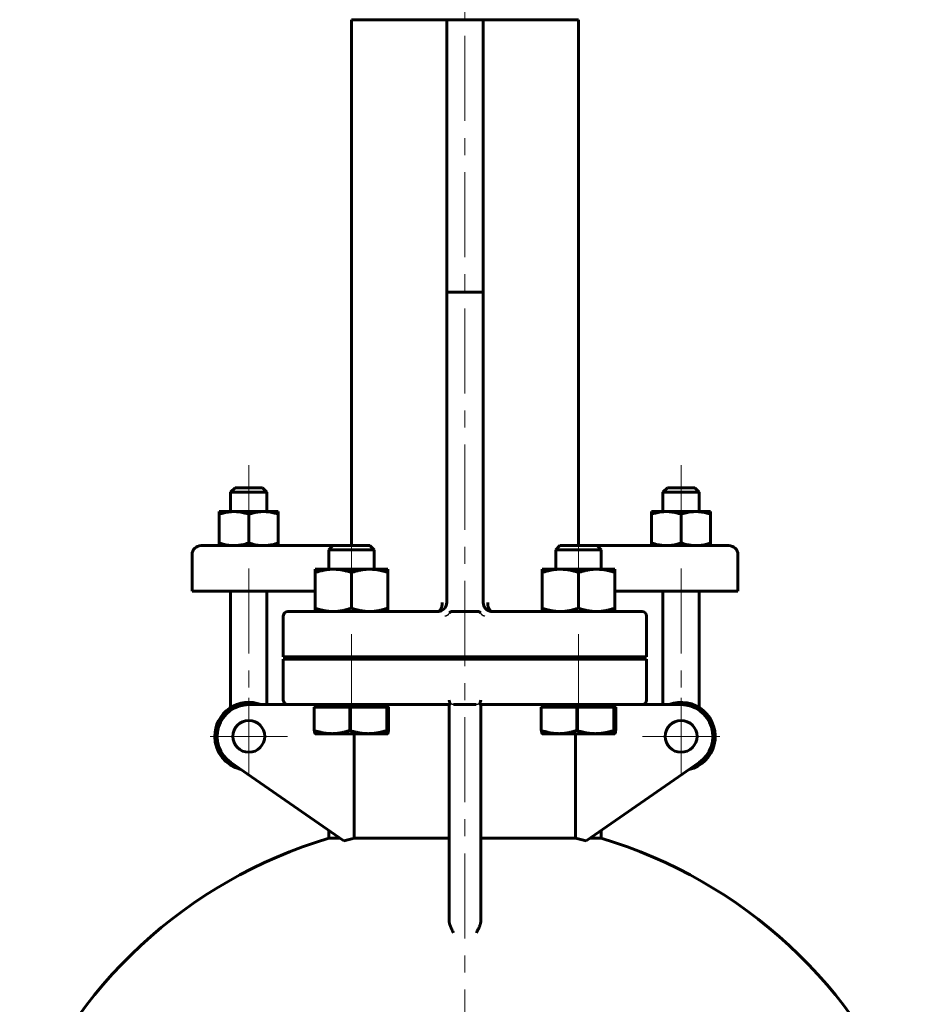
# Model space of a CAD drawing. Header units: millimetres. Extents: x 0 to 595, y 0 to 420.
# Tile 14 of 15: x 393 to 472, y 272 to 359. Entities that reach past the tile are written whole.
import ezdxf

# ---------------------------------------------------------------- set-up
doc = ezdxf.new("R2010")
doc.units = ezdxf.units.MM
for name, pattern in [('K5LT-1', [0]), ('K5LT_AXLED', [12, 7.5, -1.5, 1.5, -1.5]), ('K5LT_BASIC', [0])]:
    doc.linetypes.add(name, pattern=pattern)
doc.layers.add('Системный слой (1)', color=7, linetype='Continuous', true_color=0x6c6c6c)

# ---------------------------------------------------------------- blocks, each defined once
blk = doc.blocks.new('U45')
at = {"layer": 'Системный слой (1)', "color": 143, "linetype": 'K5LT_BASIC', "lineweight": 60, "true_color": 0x33acca}
for p, q in [((434.536, 306.988), (434.601, 306.974)), ((434.601, 306.974), (434.668, 306.965)), ((434.668, 306.965), (434.735, 306.962)), ((434.735, 306.962), (434.735, 306.962)), ((434.735, 306.962), (434.735, 306.962)), ((434.735, 306.962), (434.735, 306.962))]:
    blk.add_line(p, q, dxfattribs=at)
blk = doc.blocks.new('U46')
at = {"layer": 'Системный слой (1)', "color": 143, "linetype": 'K5LT_BASIC', "lineweight": 60, "true_color": 0x33acca}
for p, q in [((430.047, 306.97), (430.156, 306.994)), ((430.156, 306.994), (430.26, 307.033)), ((429.935, 306.962), (429.935, 306.962)), ((429.935, 306.962), (429.936, 306.962)), ((429.936, 306.962), (430.047, 306.97)), ((429.936, 306.962), (429.936, 306.962))]:
    blk.add_line(p, q, dxfattribs=at)
blk = doc.blocks.new('U48')
at = {"layer": 'Системный слой (1)', "color": 143, "linetype": 'K5LT_BASIC', "lineweight": 60, "true_color": 0x33acca}
for start, end in [(180.00006, 236.84858), (236.84858, 270)]:
    blk.add_arc((434.735, 307.762), 0.8, start, end, dxfattribs=at)
blk = doc.blocks.new('U49')
at = {"layer": 'Системный слой (1)', "color": 143, "linetype": 'K5LT_BASIC', "lineweight": 60, "true_color": 0x33acca}
for p, q in [((430.935, 286.992), (422.588, 286.992)), ((442.082, 286.992), (433.735, 286.992))]:
    blk.add_line(p, q, dxfattribs=at)
blk = doc.blocks.new('U50')
at = {"layer": 'Системный слой (1)', "color": 143, "linetype": 'K5LT_BASIC', "lineweight": 60, "true_color": 0x33acca}
for p, q in [((434.332, 307.073), (434.156, 307.211)), ((434.531, 306.989), (434.332, 307.073)), ((434.735, 306.962), (434.531, 306.989))]:
    blk.add_line(p, q, dxfattribs=at)
blk = doc.blocks.new('U51')
at = {"layer": 'Системный слой (1)', "color": 143, "linetype": 'K5LT_BASIC', "lineweight": 60, "true_color": 0x33acca}
for p, q in [((434.735, 306.962), (434.715, 306.962)), ((444.335, 306.962), (434.734, 306.962))]:
    blk.add_line(p, q, dxfattribs=at)
blk = doc.blocks.new('U52')
at = {"layer": 'Системный слой (1)', "color": 143, "linetype": 'K5LT_BASIC', "lineweight": 60, "true_color": 0x33acca}
for p, q in [((420.335, 306.962), (429.936, 306.962)), ((429.935, 306.962), (429.956, 306.962))]:
    blk.add_line(p, q, dxfattribs=at)
blk = doc.blocks.new('U53')
at = {"layer": 'Системный слой (1)', "color": 143, "linetype": 'K5LT_BASIC', "lineweight": 60, "true_color": 0x33acca}
for p, q in [((430.515, 307.211), (430.515, 307.212)), ((429.935, 306.962), (429.935, 306.962)), ((429.935, 306.962), (429.936, 306.962)), ((429.936, 306.962), (429.979, 306.963)), ((429.979, 306.963), (430.023, 306.967)), ((430.023, 306.967), (430.067, 306.973))]:
    blk.add_line(p, q, dxfattribs=at)
blk = doc.blocks.new('U54')
at = {"layer": 'Системный слой (1)', "color": 143, "linetype": 'K5LT_BASIC', "lineweight": 60, "true_color": 0x33acca}
for start, end in [(106.60152, 159.04859), (20.93284, 73.39848)]:
    blk.add_arc((432.335, 246.743), 42, start, end, dxfattribs=at)
blk = doc.blocks.new('U59')
at = {"layer": 'Системный слой (1)', "color": 143, "linetype": 'K5LT_BASIC', "lineweight": 60, "true_color": 0x33acca}
for p, q in [((425.532, 296.202), (425.534, 296.202)), ((425.534, 296.202), (425.536, 296.203)), ((425.536, 296.203), (425.538, 296.204)), ((425.538, 296.204), (425.56, 296.24)), ((425.56, 296.24), (425.584, 296.332)), ((425.584, 296.332), (425.609, 296.48)), ((425.609, 296.48), (425.61, 296.488))]:
    blk.add_line(p, q, dxfattribs=at)
blk = doc.blocks.new('U63')
at = {"layer": 'Системный слой (1)', "color": 143, "linetype": 'K5LT_BASIC', "lineweight": 60, "true_color": 0x33acca}
for p, q in [((442.267, 312.762), (440.703, 312.762)), ((443.967, 312.762), (442.267, 312.762))]:
    blk.add_line(p, q, dxfattribs=at)
blk = doc.blocks.new('U66')
at = {"layer": 'Системный слой (1)', "color": 143, "linetype": 'K5LT_BASIC', "lineweight": 60, "true_color": 0x33acca}
for p, q in [((422.267, 312.762), (420.703, 312.762)), ((423.967, 312.762), (422.267, 312.762))]:
    blk.add_line(p, q, dxfattribs=at)
blk = doc.blocks.new('U70')
at = {"layer": 'Системный слой (1)', "color": 143, "linetype": 'K5LT_BASIC', "lineweight": 60, "true_color": 0x33acca}
for p, q in [((445.532, 296.202), (445.534, 296.202)), ((445.534, 296.202), (445.536, 296.203)), ((445.536, 296.203), (445.538, 296.204)), ((445.538, 296.204), (445.56, 296.24)), ((445.56, 296.24), (445.584, 296.332)), ((445.584, 296.332), (445.609, 296.48)), ((445.609, 296.48), (445.61, 296.488))]:
    blk.add_line(p, q, dxfattribs=at)
blk = doc.blocks.new('U79')
at = {"layer": 'Системный слой (1)', "color": 30, "linetype": 'K5LT_AXLED', "lineweight": 18, "true_color": 0xff8000}
for q in [(413.295, 299.362), (409.895, 295.962), (416.695, 295.962), (413.295, 292.562)]:
    blk.add_line((413.295, 295.962), q, dxfattribs=at)
blk = doc.blocks.new('U80')
at = {"layer": 'Системный слой (1)', "color": 30, "linetype": 'K5LT_AXLED', "lineweight": 18, "true_color": 0xff8000}
blk.add_line((432.335, 170.162), (432.335, 392.162), dxfattribs=at)
blk = doc.blocks.new('U81')
at = {"layer": 'Системный слой (1)', "color": 30, "linetype": 'K5LT_AXLED', "lineweight": 18, "true_color": 0xff8000}
for q in [(451.376, 299.362), (447.976, 295.962), (454.776, 295.962), (451.376, 292.562)]:
    blk.add_line((451.376, 295.962), q, dxfattribs=at)

msp = doc.modelspace()

# ---------------------------------------------------------------- linework, layer by layer
at = {"layer": 'Системный слой (1)', "color": 143, "linetype": 'K5LT_BASIC', "lineweight": 60, "true_color": 0x33acca}
for p, q in [((422.3352, 359.0837), (422.3352, 312.7622)), ((423.1352, 359.0837), (422.3352, 359.0837)), ((430.3352, 359.0837), (423.1352, 359.0837)), ((430.7352, 359.0837), (430.3352, 359.0837)), ((430.7352, 359.0837), (430.7352, 335.0837)), ((431.1352, 359.0837), (430.7352, 359.0837)), ((433.5352, 359.0837), (431.1352, 359.0837)), ((433.9352, 359.0837), (433.5352, 359.0837)), ((433.9352, 359.0837), (433.9352, 335.0837)), ((434.3352, 359.0837), (433.9352, 359.0837)), ((441.5352, 359.0837), (434.3352, 359.0837)), ((442.3352, 359.0837), (441.5352, 359.0837)), ((442.3352, 312.7622), (442.3352, 359.0837)), ((430.7352, 335.0837), (430.7352, 307.7622)), ((430.7352, 335.0837), (431.1352, 335.0837)), ((431.1352, 335.0837), (433.5352, 335.0837)), ((433.9352, 335.0837), (433.5352, 335.0837)), ((433.9352, 307.7622), (433.9352, 335.0837)), ((412.0948, 317.8622), (411.6948, 317.4622)), ((411.6948, 317.4622), (414.8948, 317.4622)), ((411.6948, 315.7622), (411.6948, 317.4622)), ((414.4948, 317.8622), (412.0948, 317.8622)), ((414.4948, 317.8622), (414.8948, 317.4622)), ((414.8948, 315.7622), (414.8948, 317.4622)), ((450.1756, 317.8622), (449.7756, 317.4622)), ((449.7756, 317.4622), (452.9756, 317.4622)), ((449.7756, 315.7622), (449.7756, 317.4622)), ((452.5756, 317.8622), (450.1756, 317.8622)), ((452.5756, 317.8622), (452.9756, 317.4622)), ((452.9756, 315.7622), (452.9756, 317.4622)), ((410.6948, 315.7622), (411.9948, 315.7622)), ((410.6948, 315.5299), (410.6948, 315.7622)), ((411.9948, 315.7622), (414.5948, 315.7622)), ((414.5948, 315.7622), (415.8948, 315.7622)), ((415.8948, 315.7622), (415.8948, 315.5299)), ((450.0756, 315.7622), (448.7756, 315.7622)), ((448.7756, 315.7622), (448.7756, 315.5299)), ((452.6756, 315.7622), (450.0756, 315.7622)), ((453.9756, 315.7622), (452.6756, 315.7622)), ((453.9756, 315.5299), (453.9756, 315.7622)), ((410.6948, 315.5299), (410.6948, 312.9944)), ((413.2948, 315.5299), (413.2948, 312.9944)), ((415.8948, 315.5299), (415.8948, 312.9944)), ((448.7756, 315.5299), (448.7756, 312.9944)), ((451.3756, 315.5299), (451.3756, 312.9944)), ((453.9756, 315.5299), (453.9756, 312.9944)), ((411.9713, 312.7622), (409.0948, 312.7622)), ((410.6948, 312.7622), (410.6948, 312.9944)), ((420.7033, 312.7622), (411.9713, 312.7622)), ((415.8948, 312.9944), (415.8948, 312.7622)), ((420.7033, 312.7622), (420.3352, 312.3941)), ((420.3352, 312.3941), (422.2515, 312.3941)), ((420.3352, 310.6822), (420.3352, 312.3941)), ((422.2515, 312.3941), (424.3352, 312.3941)), ((423.9671, 312.7622), (424.3352, 312.3941)), ((424.3352, 310.6822), (424.3352, 312.3941)), ((440.7033, 312.7622), (440.3352, 312.3941)), ((440.3352, 312.3941), (442.2515, 312.3941)), ((440.3352, 310.6822), (440.3352, 312.3941)), ((442.2515, 312.3941), (444.3352, 312.3941)), ((452.6991, 312.7622), (443.9671, 312.7622)), ((443.9671, 312.7622), (444.3352, 312.3941)), ((444.3352, 310.6822), (444.3352, 312.3941)), ((448.7756, 312.9944), (448.7756, 312.7622)), ((455.5756, 312.7622), (452.6991, 312.7622)), ((453.9756, 312.7622), (453.9756, 312.9944)), ((408.2948, 308.7622), (408.2948, 311.9622)), ((456.3756, 308.7622), (456.3756, 311.9622)), ((419.1352, 310.6822), (420.7352, 310.6822)), ((419.1352, 310.3964), (419.1352, 310.6822)), ((420.7352, 310.6822), (423.9352, 310.6822)), ((423.9352, 310.6822), (425.5352, 310.6822)), ((425.5352, 310.6822), (425.5352, 310.3964)), ((439.1352, 310.3964), (439.1352, 310.6822)), ((439.1352, 310.6822), (440.7352, 310.6822)), ((440.7352, 310.6822), (443.9352, 310.6822)), ((443.9352, 310.6822), (445.5352, 310.6822)), ((445.5352, 310.6822), (445.5352, 310.3964)), ((419.1352, 310.3964), (419.1352, 307.248)), ((422.3352, 310.3964), (422.3352, 307.248)), ((425.5352, 310.3964), (425.5352, 307.248)), ((439.1352, 310.3964), (439.1352, 307.248)), ((442.3352, 310.3964), (442.3352, 307.248)), ((445.5352, 310.3964), (445.5352, 307.248)), ((408.2948, 308.7622), (411.7192, 308.7622)), ((411.6948, 298.4999), (411.6948, 308.7622)), ((411.7192, 308.7622), (419.1352, 308.7622)), ((414.8948, 298.7622), (414.8948, 308.7622)), ((445.5352, 308.7622), (452.9512, 308.7622)), ((449.7756, 298.7622), (449.7756, 308.7622)), ((452.9512, 308.7622), (456.3756, 308.7622)), ((452.9756, 298.4999), (452.9756, 308.7622)), ((419.1352, 306.9622), (419.1352, 307.248)), ((425.5352, 307.248), (425.5352, 306.9622)), ((439.1352, 306.9622), (439.1352, 307.248)), ((445.5352, 307.248), (445.5352, 306.9622)), ((416.3352, 302.9622), (416.3352, 306.5622)), ((420.3352, 306.9622), (416.7352, 306.9622)), ((431.1352, 306.9622), (433.5352, 306.9622)), ((447.9352, 306.9622), (444.3352, 306.9622)), ((448.3352, 302.9622), (448.3352, 306.5622)), ((416.3352, 302.9622), (420.3352, 302.9622)), ((420.3352, 302.7622), (416.3352, 302.7622)), ((416.3352, 302.7622), (416.3352, 299.1622)), ((420.3352, 302.9622), (444.3352, 302.9622)), ((420.3352, 302.7622), (420.3352, 302.9622)), ((444.3352, 302.7622), (420.3352, 302.7622)), ((424.3352, 302.7622), (424.3352, 302.9622)), ((440.3352, 302.7622), (440.3352, 302.9622)), ((444.3352, 302.9622), (448.3352, 302.9622)), ((444.3352, 302.7622), (444.3352, 302.9622)), ((448.3352, 302.7622), (444.3352, 302.7622)), ((448.3352, 299.1622), (448.3352, 302.7622)), ((416.7352, 298.7622), (413.2948, 298.7622)), ((416.7352, 298.7622), (420.3352, 298.7622)), ((419.0607, 298.5221), (419.0607, 296.4879)), ((419.0607, 298.5221), (420.6207, 298.5221)), ((419.1352, 298.5221), (419.1352, 298.7622)), ((420.3352, 298.7622), (430.9635, 298.7622)), ((420.6207, 298.5221), (422.1806, 298.5221)), ((422.1806, 298.5221), (422.1806, 296.4879)), ((422.1806, 298.5221), (423.8179, 298.5221)), ((423.8179, 298.5221), (425.4551, 298.5221)), ((425.4551, 298.5221), (425.5324, 298.5221)), ((425.4551, 298.5221), (425.4551, 296.4879)), ((425.5324, 298.5221), (425.6097, 298.5221)), ((425.5352, 298.5221), (425.5352, 298.7622)), ((425.6097, 298.5221), (425.6097, 296.4879)), ((430.9352, 298.7622), (430.9352, 296.3545)), ((431.3352, 298.7622), (433.3352, 298.7622)), ((433.7069, 298.7622), (444.3352, 298.7622)), ((433.7352, 296.3545), (433.7352, 298.7622)), ((439.0607, 298.5221), (439.0607, 296.4879)), ((439.0607, 298.5221), (440.6207, 298.5221)), ((439.1352, 298.5221), (439.1352, 298.7622)), ((440.6207, 298.5221), (442.1806, 298.5221)), ((442.1806, 298.5221), (443.8179, 298.5221)), ((442.1806, 298.5221), (442.1806, 296.4879)), ((443.8179, 298.5221), (445.4551, 298.5221)), ((444.3352, 298.7622), (447.9352, 298.7622)), ((445.4551, 298.5221), (445.4551, 296.4879)), ((445.4551, 298.5221), (445.5324, 298.5221)), ((445.5324, 298.5221), (445.6097, 298.5221)), ((451.3756, 298.7622), (445.5352, 298.7622)), ((445.5352, 298.5221), (445.5352, 298.7622)), ((445.6097, 298.5221), (445.6097, 296.4879)), ((419.1352, 296.2021), (419.1306, 296.2048)), ((420.6207, 296.2021), (419.1352, 296.2021)), ((423.8179, 296.2021), (420.6207, 296.2021)), ((422.5884, 296.2021), (422.5884, 286.9923)), ((425.5324, 296.2021), (423.8179, 296.2021)), ((425.5352, 296.2021), (425.5324, 296.2021)), ((425.5352, 296.2021), (425.5399, 296.2048)), ((430.9352, 296.3545), (430.9352, 282.502)), ((433.7352, 282.502), (433.7352, 296.3545)), ((439.1352, 296.2021), (439.1306, 296.2048)), ((440.6207, 296.2021), (439.1352, 296.2021)), ((443.8179, 296.2021), (440.6207, 296.2021)), ((442.082, 286.9923), (442.082, 296.2021)), ((445.5324, 296.2021), (443.8179, 296.2021)), ((445.5352, 296.2021), (445.5324, 296.2021)), ((445.5352, 296.2021), (445.5399, 296.2048)), ((411.7005, 293.6604), (421.6658, 286.7577)), ((443.0046, 286.7577), (452.97, 293.6604)), ((420.3352, 286.9923), (420.3352, 287.6793)), ((444.3352, 286.9923), (444.3352, 287.6793)), ((421.327, 286.9923), (420.3352, 286.9923)), ((444.3352, 286.9923), (443.3434, 286.9923)), ((430.9352, 282.502), (430.9352, 279.7542)), ((433.7352, 279.7542), (433.7352, 282.502))]:
    msp.add_line(p, q, dxfattribs=at)
at = {"layer": 'Системный слой (1)', "color": 30, "linetype": 'K5LT_AXLED', "lineweight": 18, "true_color": 0xff8000}
for p, q in [((413.2948, 319.8622), (413.2948, 313.7622)), ((451.3756, 319.8622), (451.3756, 313.7622)), ((422.3352, 314.7622), (422.3352, 308.6822)), ((442.3352, 314.7622), (442.3352, 308.6822)), ((413.2948, 310.7622), (413.2948, 296.4999)), ((451.3756, 310.7622), (451.3756, 296.4999)), ((422.3352, 304.9622), (422.3352, 300.7622)), ((442.3352, 304.9622), (442.3352, 300.7622)), ((422.3352, 300.7622), (422.3352, 296.5221)), ((442.3352, 300.7622), (442.3352, 296.5221))]:
    msp.add_line(p, q, dxfattribs=at)
at = {"layer": 'Системный слой (1)', "color": 143, "linetype": 'K5LT_BASIC', "lineweight": 60, "true_color": 0x33acca}
for centre in [(413.2948, 295.9622), (451.3756, 295.9622)]:
    msp.add_circle(centre, 1.4, dxfattribs=at)
for centre, radius, start, end in [((409.0948, 311.9622), 0.8, 90, 180), ((455.5756, 311.9622), 0.8, 0, 90), ((429.9352, 307.7622), 0.8, 270, 0), ((416.7352, 306.5622), 0.4, 90, 180), ((447.9352, 306.5622), 0.4, 0, 90), ((413.2948, 295.9622), 3, 68.96053, 180), ((413.2948, 295.9622), 2.8, 90, 235.290524), ((416.7352, 299.1622), 0.4, 180, 270), ((447.9352, 299.1622), 0.4, 270, 0), ((451.3756, 295.9622), 3, 283.670006, 111.03947), ((451.3756, 295.9622), 2.8, 304.709476, 90), ((413.2948, 295.9622), 3, 180, 256.329994), ((432.3352, 246.7431), 41.4126, 103.612751, 104.929907), ((432.3352, 246.7431), 41.4126, 75.070093, 76.387249)]:
    msp.add_arc(centre, radius, start, end, dxfattribs=at)
for centre, major_axis, start_param, end_param in [((431.1352, 305.4228), (0, 1.5394), 0, 0.412397), ((433.5352, 305.4228), (0, -1.5394), 2.7291956, 3.1415927)]:
    msp.add_ellipse(centre, major_axis=major_axis, ratio=0.2598436, start_param=start_param, end_param=end_param, dxfattribs=at)
for points, knots in [([(411.9948, 315.7622), (411.9355, 315.7622), (411.8194, 315.7591), (411.6471, 315.7457), (411.4575, 315.7218), (411.2484, 315.6841), (410.9882, 315.6218), (410.8028, 315.5659), (410.6948, 315.5299)], [0, 0, 0, 0, 1.3358254, 2.5816854, 3.7426387, 5.3663643, 6.9201154, 9, 9, 9, 9]), ([(413.2948, 315.5299), (413.1804, 315.5681), (412.9867, 315.6261), (412.7191, 315.6888), (412.5105, 315.7251), (412.3259, 315.7473), (412.1613, 315.7594), (412.051, 315.7622), (411.9948, 315.7622)], [0, 0, 0, 0, 2.2096925, 3.8076872, 5.42312, 6.5508409, 7.7387838, 9, 9, 9, 9]), ([(414.5948, 315.7622), (414.5355, 315.7622), (414.4194, 315.7591), (414.2471, 315.7457), (414.0575, 315.7218), (413.8484, 315.6841), (413.5882, 315.6218), (413.4028, 315.5659), (413.2948, 315.5299)], [0, 0, 0, 0, 1.3358254, 2.5816854, 3.7426387, 5.3663643, 6.9201154, 9, 9, 9, 9]), ([(415.8948, 315.5299), (415.7804, 315.5681), (415.5867, 315.6261), (415.3191, 315.6888), (415.1105, 315.7251), (414.9259, 315.7473), (414.7613, 315.7594), (414.651, 315.7622), (414.5948, 315.7622)], [0, 0, 0, 0, 2.2096925, 3.8076872, 5.42312, 6.5508409, 7.7387838, 9, 9, 9, 9]), ([(448.7756, 315.5299), (448.8901, 315.5681), (449.0838, 315.6261), (449.3514, 315.6888), (449.56, 315.7251), (449.7446, 315.7473), (449.9092, 315.7594), (450.0195, 315.7622), (450.0756, 315.7622)], [0, 0, 0, 0, 2.2096925, 3.8076872, 5.42312, 6.5508409, 7.7387838, 9, 9, 9, 9]), ([(450.0756, 315.7622), (450.1349, 315.7622), (450.251, 315.7591), (450.4233, 315.7457), (450.6129, 315.7218), (450.822, 315.6841), (451.0823, 315.6218), (451.2677, 315.5659), (451.3756, 315.5299)], [0, 0, 0, 0, 1.3358254, 2.5816854, 3.7426387, 5.3663643, 6.9201154, 9, 9, 9, 9]), ([(451.3756, 315.5299), (451.4901, 315.5681), (451.6838, 315.6261), (451.9514, 315.6888), (452.16, 315.7251), (452.3446, 315.7473), (452.5092, 315.7594), (452.6195, 315.7622), (452.6756, 315.7622)], [0, 0, 0, 0, 2.2096925, 3.8076872, 5.42312, 6.5508409, 7.7387838, 9, 9, 9, 9]), ([(452.6756, 315.7622), (452.7349, 315.7622), (452.851, 315.7591), (453.0233, 315.7457), (453.2129, 315.7218), (453.422, 315.6841), (453.6823, 315.6218), (453.8677, 315.5659), (453.9756, 315.5299)], [0, 0, 0, 0, 1.3358254, 2.5816854, 3.7426387, 5.3663643, 6.9201154, 9, 9, 9, 9]), ([(410.6948, 312.9944), (410.8093, 312.9562), (411.003, 312.8982), (411.2706, 312.8356), (411.4792, 312.7993), (411.6638, 312.7771), (411.8284, 312.7649), (411.9387, 312.7622), (411.9948, 312.7622)], [0, 0, 0, 0, 2.2096925, 3.8076872, 5.42312, 6.5508409, 7.7387838, 9, 9, 9, 9]), ([(411.9948, 312.7622), (412.0541, 312.7622), (412.1702, 312.7652), (412.3425, 312.7786), (412.5321, 312.8025), (412.7412, 312.8402), (413.0015, 312.9025), (413.1869, 312.9584), (413.2948, 312.9944)], [0, 0, 0, 0, 1.3358254, 2.5816854, 3.7426387, 5.3663643, 6.9201154, 9, 9, 9, 9]), ([(413.2948, 312.9944), (413.4093, 312.9562), (413.603, 312.8982), (413.8706, 312.8356), (414.0792, 312.7993), (414.2638, 312.7771), (414.4284, 312.7649), (414.5387, 312.7622), (414.5948, 312.7622)], [0, 0, 0, 0, 2.2096925, 3.8076872, 5.42312, 6.5508409, 7.7387838, 9, 9, 9, 9]), ([(414.5948, 312.7622), (414.6541, 312.7622), (414.7702, 312.7652), (414.9425, 312.7786), (415.1321, 312.8025), (415.3412, 312.8402), (415.6015, 312.9025), (415.7869, 312.9584), (415.8948, 312.9944)], [0, 0, 0, 0, 1.3358254, 2.5816854, 3.7426387, 5.3663643, 6.9201154, 9, 9, 9, 9]), ([(450.0756, 312.7622), (450.0163, 312.7622), (449.9002, 312.7652), (449.7279, 312.7786), (449.5383, 312.8025), (449.3292, 312.8402), (449.0689, 312.9025), (448.8836, 312.9584), (448.7756, 312.9944)], [0, 0, 0, 0, 1.3358254, 2.5816854, 3.7426387, 5.3663643, 6.9201154, 9, 9, 9, 9]), ([(451.3756, 312.9944), (451.2612, 312.9562), (451.0674, 312.8982), (450.7999, 312.8356), (450.5912, 312.7993), (450.4066, 312.7771), (450.242, 312.7649), (450.1318, 312.7622), (450.0756, 312.7622)], [0, 0, 0, 0, 2.2096925, 3.8076872, 5.42312, 6.5508409, 7.7387838, 9, 9, 9, 9]), ([(452.6756, 312.7622), (452.6163, 312.7622), (452.5002, 312.7652), (452.3279, 312.7786), (452.1383, 312.8025), (451.9292, 312.8402), (451.6689, 312.9025), (451.4836, 312.9584), (451.3756, 312.9944)], [0, 0, 0, 0, 1.3358254, 2.5816854, 3.7426387, 5.3663643, 6.9201154, 9, 9, 9, 9]), ([(453.9756, 312.9944), (453.8612, 312.9562), (453.6674, 312.8982), (453.3999, 312.8356), (453.1912, 312.7993), (453.0066, 312.7771), (452.842, 312.7649), (452.7318, 312.7622), (452.6756, 312.7622)], [0, 0, 0, 0, 2.2096925, 3.8076872, 5.42312, 6.5508409, 7.7387838, 9, 9, 9, 9]), ([(420.7352, 310.6822), (420.6624, 310.6822), (420.5198, 310.6785), (420.3081, 310.662), (420.1058, 310.6366), (419.88, 310.5982), (419.6255, 310.5422), (419.3669, 310.471), (419.2023, 310.4187), (419.1352, 310.3964)], [0, 0, 0, 0, 1.4810033, 2.8626717, 4.1512844, 5.363168, 7.1127658, 8.8326823, 10, 10, 10, 10]), ([(422.3352, 310.3964), (422.2165, 310.4359), (421.9927, 310.5041), (421.6845, 310.5797), (421.4101, 310.6307), (421.1479, 310.6643), (420.9273, 310.6796), (420.7861, 310.6822), (420.7352, 310.6822)], [0, 0, 0, 0, 1.8056861, 3.5183883, 5.1040191, 6.5175992, 8.1093693, 9, 9, 9, 9]), ([(423.9352, 310.6822), (423.8624, 310.6822), (423.7198, 310.6785), (423.5081, 310.662), (423.3058, 310.6366), (423.08, 310.5982), (422.8255, 310.5422), (422.5669, 310.471), (422.4023, 310.4187), (422.3352, 310.3964)], [0, 0, 0, 0, 1.4810033, 2.8626717, 4.1512844, 5.363168, 7.1127658, 8.8326823, 10, 10, 10, 10]), ([(425.5352, 310.3964), (425.4165, 310.4359), (425.1927, 310.5041), (424.8845, 310.5797), (424.6101, 310.6307), (424.3479, 310.6643), (424.1273, 310.6796), (423.9861, 310.6822), (423.9352, 310.6822)], [0, 0, 0, 0, 1.8056861, 3.5183883, 5.1040191, 6.5175992, 8.1093693, 9, 9, 9, 9]), ([(440.7352, 310.6822), (440.6624, 310.6822), (440.5198, 310.6785), (440.3081, 310.662), (440.1058, 310.6366), (439.88, 310.5982), (439.6255, 310.5422), (439.3669, 310.471), (439.2023, 310.4187), (439.1352, 310.3964)], [0, 0, 0, 0, 1.4810033, 2.8626717, 4.1512844, 5.363168, 7.1127658, 8.8326823, 10, 10, 10, 10]), ([(442.3352, 310.3964), (442.2165, 310.4359), (441.9927, 310.5041), (441.6845, 310.5797), (441.4101, 310.6307), (441.1479, 310.6643), (440.9273, 310.6796), (440.7861, 310.6822), (440.7352, 310.6822)], [0, 0, 0, 0, 1.8056861, 3.5183883, 5.1040191, 6.5175992, 8.1093693, 9, 9, 9, 9]), ([(443.9352, 310.6822), (443.8624, 310.6822), (443.7198, 310.6785), (443.5081, 310.662), (443.3058, 310.6366), (443.08, 310.5982), (442.8255, 310.5422), (442.5669, 310.471), (442.4023, 310.4187), (442.3352, 310.3964)], [0, 0, 0, 0, 1.4810033, 2.8626717, 4.1512844, 5.363168, 7.1127658, 8.8326823, 10, 10, 10, 10]), ([(445.5352, 310.3964), (445.4165, 310.4359), (445.1927, 310.5041), (444.8845, 310.5797), (444.6101, 310.6307), (444.3479, 310.6643), (444.1273, 310.6796), (443.9861, 310.6822), (443.9352, 310.6822)], [0, 0, 0, 0, 1.8056861, 3.5183883, 5.1040191, 6.5175992, 8.1093693, 9, 9, 9, 9]), ([(419.1352, 307.248), (419.2539, 307.2084), (419.4777, 307.1402), (419.7859, 307.0646), (420.0604, 307.0137), (420.3225, 306.98), (420.5431, 306.9648), (420.6844, 306.9622), (420.7352, 306.9622)], [0, 0, 0, 0, 1.8056861, 3.5183883, 5.1040191, 6.5175992, 8.1093693, 9, 9, 9, 9]), ([(420.7352, 306.9622), (420.8081, 306.9622), (420.9506, 306.9659), (421.1624, 306.9823), (421.3646, 307.0078), (421.5905, 307.0461), (421.8449, 307.1021), (422.1036, 307.1734), (422.2681, 307.2256), (422.3352, 307.248)], [0, 0, 0, 0, 1.4810033, 2.8626717, 4.1512844, 5.363168, 7.1127658, 8.8326823, 10, 10, 10, 10]), ([(422.3352, 307.248), (422.4539, 307.2084), (422.6777, 307.1402), (422.9859, 307.0646), (423.2604, 307.0137), (423.5225, 306.98), (423.7431, 306.9648), (423.8844, 306.9622), (423.9352, 306.9622)], [0, 0, 0, 0, 1.8056861, 3.5183883, 5.1040191, 6.5175992, 8.1093693, 9, 9, 9, 9]), ([(423.9352, 306.9622), (424.0081, 306.9622), (424.1506, 306.9659), (424.3624, 306.9823), (424.5646, 307.0078), (424.7905, 307.0461), (425.0449, 307.1021), (425.3036, 307.1734), (425.4681, 307.2256), (425.5352, 307.248)], [0, 0, 0, 0, 1.4810033, 2.8626717, 4.1512844, 5.363168, 7.1127658, 8.8326823, 10, 10, 10, 10]), ([(430.3352, 307.7622), (430.3351, 307.7445), (430.3346, 307.7166), (430.333, 307.6767), (430.3299, 307.6277), (430.3246, 307.5757), (430.3172, 307.5238), (430.3109, 307.4868), (430.3027, 307.4452), (430.2925, 307.4013), (430.2798, 307.3548), (430.2663, 307.3123), (430.2507, 307.2693), (430.234, 307.2296), (430.2164, 307.1926), (430.1986, 307.1598), (430.1795, 307.1284), (430.159, 307.0991), (430.1378, 307.0724), (430.1173, 307.05), (430.0977, 307.0315), (430.0793, 307.0162), (430.0605, 307.0027), (430.0419, 306.9913), (430.0237, 306.9821), (430.0016, 306.973), (429.9722, 306.9646), (429.9485, 306.9622), (429.9352, 306.9622)], [0, 0, 0, 0, 1.2247353, 1.9334486, 2.7710872, 4.639996, 5.6066436, 6.5088898, 7.3466057, 8.6998947, 9.8600751, 11.0200648, 12.1800348, 13.5334069, 14.6073203, 15.7244597, 16.8844261, 18.0444739, 19.2044097, 20.3644609, 21.2773583, 22.201154, 23.1248248, 24.0376793, 24.8969559, 25.7130655, 27.1634072, 29, 29, 29, 29]), ([(430.5734, 307.2796), (430.5766, 307.2838), (430.5797, 307.288), (430.5879, 307.2993), (430.5929, 307.3065), (430.6054, 307.3249), (430.6123, 307.3364), (430.6198, 307.3483), (430.6201, 307.3487), (430.6283, 307.3624), (430.6359, 307.3759), (430.6502, 307.4033), (430.6565, 307.4172), (430.6633, 307.4311), (430.6633, 307.4312), (430.6697, 307.4454), (430.6757, 307.4597), (430.6823, 307.4769), (430.6833, 307.4796), (430.6843, 307.4823)], [0, 0, 0, 0, 0.7313748, 0.7313748, 1.9503328, 1.9503328, 3.8255362, 3.8255362, 3.9006656, 3.9006656, 6.0541988, 6.0541988, 8.1928287, 8.1928287, 8.207732, 8.207732, 10.3612652, 10.3612652, 10.767666, 10.767666, 10.767666, 10.767666]), ([(430.6439, 307.392), (430.6471, 307.398), (430.6501, 307.4041), (430.6583, 307.4209), (430.6633, 307.4317), (430.6729, 307.4536), (430.6774, 307.4647), (430.6831, 307.4795), (430.6845, 307.4831), (430.6869, 307.4896), (430.6879, 307.4925), (430.691, 307.5012), (430.693, 307.507), (430.6956, 307.5149), (430.6962, 307.5169), (430.6968, 307.5189)], [0.6900535, 0.6900535, 0.6900535, 0.6900535, 2.0701604, 2.0701604, 4.4701604, 4.4701604, 6.8701604, 6.8701604, 7.6442852, 7.6442852, 8.258228, 8.258228, 9.4861136, 9.4861136, 9.902897, 9.902897, 9.902897, 9.902897]), ([(434.0374, 307.3741), (434.0405, 307.3685), (434.0437, 307.3629), (434.0517, 307.3491), (434.0567, 307.341), (434.0704, 307.3194), (434.0793, 307.3061), (434.1036, 307.2721), (434.1197, 307.2519), (434.143, 307.2251), (434.1495, 307.2179), (434.1563, 307.2108), (434.1564, 307.2106), (434.1627, 307.2041), (434.1689, 307.1976), (434.1802, 307.1863), (434.1853, 307.1814), (434.2005, 307.1671), (434.2109, 307.1579), (434.2305, 307.1412), (434.2399, 307.1337), (434.2651, 307.1145), (434.2812, 307.1031), (434.2977, 307.0923)], [0, 0, 0, 0, 0.5870105, 0.5870105, 1.4675263, 1.4675263, 2.9350526, 2.9350526, 5.3070759, 5.3070759, 6.1956303, 6.1956303, 6.2108505, 6.2108505, 7.0313696, 7.0313696, 7.6790993, 7.6790993, 8.949964, 8.949964, 10.0511227, 10.0511227, 11.860117, 11.860117, 11.860117, 11.860117]), ([(434.7352, 306.9622), (434.7096, 306.9622), (434.6706, 306.9699), (434.6136, 306.9984), (434.5644, 307.0363), (434.5132, 307.0938), (434.4719, 307.1575), (434.4402, 307.2203), (434.4175, 307.2747), (434.3993, 307.3266), (434.3835, 307.3795), (434.3682, 307.4414), (434.3534, 307.5179), (434.3429, 307.5991), (434.3366, 307.6821), (434.3352, 307.7342), (434.3352, 307.7622)], [0, 0, 0, 0, 2.0757535, 3.1702264, 4.7549429, 6.3403093, 7.9261008, 8.9845422, 9.9674527, 10.7997918, 11.5568551, 12.4647217, 13.5986492, 14.8832552, 15.8657817, 17, 17, 17, 17]), ([(439.1352, 307.248), (439.2539, 307.2084), (439.4777, 307.1402), (439.7859, 307.0646), (440.0604, 307.0137), (440.3225, 306.98), (440.5431, 306.9648), (440.6844, 306.9622), (440.7352, 306.9622)], [0, 0, 0, 0, 1.8056861, 3.5183883, 5.1040191, 6.5175992, 8.1093693, 9, 9, 9, 9]), ([(440.7352, 306.9622), (440.8081, 306.9622), (440.9506, 306.9659), (441.1624, 306.9823), (441.3646, 307.0078), (441.5905, 307.0461), (441.8449, 307.1021), (442.1036, 307.1734), (442.2681, 307.2256), (442.3352, 307.248)], [0, 0, 0, 0, 1.4810033, 2.8626717, 4.1512844, 5.363168, 7.1127658, 8.8326823, 10, 10, 10, 10]), ([(442.3352, 307.248), (442.4539, 307.2084), (442.6777, 307.1402), (442.9859, 307.0646), (443.2604, 307.0137), (443.5225, 306.98), (443.7431, 306.9648), (443.8844, 306.9622), (443.9352, 306.9622)], [0, 0, 0, 0, 1.8056861, 3.5183883, 5.1040191, 6.5175992, 8.1093693, 9, 9, 9, 9]), ([(443.9352, 306.9622), (444.0081, 306.9622), (444.1506, 306.9659), (444.3624, 306.9823), (444.5646, 307.0078), (444.7905, 307.0461), (445.0449, 307.1021), (445.3036, 307.1734), (445.4681, 307.2256), (445.5352, 307.248)], [0, 0, 0, 0, 1.4810033, 2.8626717, 4.1512844, 5.363168, 7.1127658, 8.8326823, 10, 10, 10, 10]), ([(430.942, 299.1622), (430.9474, 299.1274), (430.9577, 299.0841), (430.9787, 299.01), (430.9944, 298.9598), (431.0065, 298.9115), (431.0119, 298.8837), (431.0145, 298.8601), (431.0148, 298.8419), (431.0137, 298.8265), (431.0105, 298.809), (431.0044, 298.793), (430.9959, 298.78), (430.9862, 298.7701), (430.9751, 298.7637), (430.9671, 298.7622), (430.9635, 298.7622)], [0, 0, 0, 0, 2.6291062, 3.3556374, 6.0488071, 7.0133846, 7.9986485, 8.9157637, 9.7035094, 10.2900022, 10.9976198, 12.3497655, 13.3109283, 14.322693, 15.7747963, 17, 17, 17, 17]), ([(433.7069, 298.7622), (433.704, 298.7622), (433.6988, 298.763), (433.6914, 298.766), (433.6839, 298.7707), (433.6771, 298.7772), (433.6708, 298.7855), (433.6661, 298.7937), (433.6624, 298.8029), (433.6596, 298.8119), (433.6575, 298.8218), (433.656, 298.834), (433.6557, 298.8452), (433.6562, 298.8642), (433.6583, 298.8816), (433.6638, 298.911), (433.6698, 298.9354), (433.6811, 298.9756), (433.6939, 299.0176), (433.7126, 299.0832), (433.7235, 299.1307), (433.7284, 299.1622)], [0, 0, 0, 0, 1.4677241, 2.7258888, 4.0417324, 5.6245834, 6.6473864, 7.7244613, 8.4614275, 9.1490374, 9.7776156, 10.3544462, 11.160111, 11.4148224, 12.9783001, 13.390857, 14.9198377, 15.7056661, 17.6422174, 19.1445126, 22, 22, 22, 22]), ([(419.0607, 296.4879), (419.1765, 296.4484), (419.3946, 296.3802), (419.6951, 296.3046), (419.9627, 296.2536), (420.2183, 296.22), (420.4334, 296.2047), (420.5711, 296.2021), (420.6207, 296.2021)], [0, 0, 0, 0, 1.8056861, 3.5183883, 5.1040191, 6.5175992, 8.1093693, 9, 9, 9, 9]), ([(419.1324, 296.2037), (419.1281, 296.2062), (419.121, 296.215), (419.1096, 296.2415), (419.0982, 296.2797), (419.0848, 296.34), (419.0723, 296.4107), (419.0641, 296.4644), (419.0607, 296.4879)], [0, 0, 0, 0, 1.7432516, 2.8494304, 4.4707731, 6.1018059, 7.806948, 9, 9, 9, 9]), ([(420.6207, 296.2021), (420.6917, 296.2021), (420.8307, 296.2058), (421.0371, 296.2223), (421.2343, 296.2477), (421.4545, 296.2861), (421.7026, 296.3421), (421.9548, 296.4133), (422.1152, 296.4656), (422.1806, 296.4879)], [0, 0, 0, 0, 1.4810033, 2.8626717, 4.1512844, 5.363168, 7.1127658, 8.8326823, 10, 10, 10, 10]), ([(422.1806, 296.4879), (422.3021, 296.4484), (422.5311, 296.3802), (422.8464, 296.3046), (423.1273, 296.2536), (423.3955, 296.22), (423.6213, 296.2047), (423.7658, 296.2021), (423.8179, 296.2021)], [0, 0, 0, 0, 1.8056861, 3.5183883, 5.1040191, 6.5175992, 8.1093693, 9, 9, 9, 9]), ([(423.8179, 296.2021), (423.8924, 296.2021), (424.0383, 296.2058), (424.2549, 296.2223), (424.4619, 296.2477), (424.693, 296.2861), (424.9534, 296.3421), (425.2181, 296.4133), (425.3864, 296.4656), (425.4551, 296.4879)], [0, 0, 0, 0, 1.4810033, 2.8626717, 4.1512844, 5.363168, 7.1127658, 8.8326823, 10, 10, 10, 10]), ([(425.4551, 296.4879), (425.4608, 296.4484), (425.4717, 296.3802), (425.4866, 296.3046), (425.4998, 296.2536), (425.5125, 296.22), (425.5231, 296.2047), (425.53, 296.2021), (425.5324, 296.2021)], [0, 0, 0, 0, 1.8056861, 3.5183883, 5.1040191, 6.5175992, 8.1093693, 9, 9, 9, 9]), ([(439.0607, 296.4879), (439.1765, 296.4484), (439.3946, 296.3802), (439.6951, 296.3046), (439.9627, 296.2536), (440.2183, 296.22), (440.4334, 296.2047), (440.5711, 296.2021), (440.6207, 296.2021)], [0, 0, 0, 0, 1.8056861, 3.5183883, 5.1040191, 6.5175992, 8.1093693, 9, 9, 9, 9]), ([(439.1324, 296.2037), (439.1281, 296.2062), (439.121, 296.215), (439.1096, 296.2415), (439.0982, 296.2797), (439.0848, 296.34), (439.0723, 296.4107), (439.0641, 296.4644), (439.0607, 296.4879)], [0, 0, 0, 0, 1.7432516, 2.8494304, 4.4707731, 6.1018059, 7.806948, 9, 9, 9, 9]), ([(440.6207, 296.2021), (440.6917, 296.2021), (440.8307, 296.2058), (441.0371, 296.2223), (441.2343, 296.2477), (441.4545, 296.2861), (441.7026, 296.3421), (441.9548, 296.4133), (442.1152, 296.4656), (442.1806, 296.4879)], [0, 0, 0, 0, 1.4810033, 2.8626717, 4.1512844, 5.363168, 7.1127658, 8.8326823, 10, 10, 10, 10]), ([(442.1806, 296.4879), (442.3021, 296.4484), (442.5311, 296.3802), (442.8464, 296.3046), (443.1273, 296.2536), (443.3955, 296.22), (443.6213, 296.2047), (443.7658, 296.2021), (443.8179, 296.2021)], [0, 0, 0, 0, 1.8056861, 3.5183883, 5.1040191, 6.5175992, 8.1093693, 9, 9, 9, 9]), ([(443.8179, 296.2021), (443.8924, 296.2021), (444.0383, 296.2058), (444.2549, 296.2223), (444.4619, 296.2477), (444.693, 296.2861), (444.9534, 296.3421), (445.2181, 296.4133), (445.3864, 296.4656), (445.4551, 296.4879)], [0, 0, 0, 0, 1.4810033, 2.8626717, 4.1512844, 5.363168, 7.1127658, 8.8326823, 10, 10, 10, 10]), ([(445.4551, 296.4879), (445.4608, 296.4484), (445.4717, 296.3802), (445.4866, 296.3046), (445.4998, 296.2536), (445.5125, 296.22), (445.5231, 296.2047), (445.53, 296.2021), (445.5324, 296.2021)], [0, 0, 0, 0, 1.8056861, 3.5183883, 5.1040191, 6.5175992, 8.1093693, 9, 9, 9, 9]), ([(431.3256, 278.6679), (431.3072, 278.7034), (431.28, 278.7561), (431.2446, 278.8251), (431.219, 278.8759), (431.1943, 278.9253), (431.1708, 278.9733), (431.1488, 279.0192), (431.1282, 279.0633), (431.1037, 279.1172), (431.0775, 279.1775), (431.0489, 279.2477), (431.0294, 279.2998), (431.0163, 279.3372), (431.0048, 279.3712), (430.9933, 279.4076), (430.9754, 279.4702), (430.9603, 279.5316), (430.9495, 279.5904), (430.9415, 279.6453), (430.9371, 279.6957), (430.9355, 279.7391), (430.9352, 279.7542)], [0, 0, 0, 0, 2.2049768, 3.300372, 4.3761854, 5.4437979, 6.4689273, 7.4619629, 8.4013012, 9.3191975, 10.94815, 12.3006424, 13.8439413, 14.2833271, 14.679774, 15.9973668, 16.5779738, 18.6031768, 19.8202194, 20.2447535, 22.0434104, 23, 23, 23, 23]), ([(433.7352, 279.7542), (433.7344, 279.725), (433.732, 279.6785), (433.7262, 279.6273), (433.7213, 279.5936), (433.7164, 279.5654), (433.7074, 279.5211), (433.6932, 279.4624), (433.6769, 279.4068), (433.6629, 279.363), (433.6533, 279.3346), (433.643, 279.3055), (433.624, 279.254), (433.6029, 279.2015), (433.5802, 279.1481), (433.5566, 279.0944), (433.5321, 279.0412), (433.4936, 278.9604), (433.4437, 278.8595), (433.3886, 278.7526), (433.3532, 278.6841), (433.3448, 278.6679)], [0, 0, 0, 0, 1.7378377, 2.8053825, 3.1068609, 3.773094, 4.5037896, 5.7707153, 7.2812278, 7.8458584, 8.4177626, 9.0133442, 9.6273082, 11.5809526, 12.2501155, 12.9218209, 14.884285, 15.5047983, 17.8513769, 21.0138405, 22, 22, 22, 22])]:
    msp.add_open_spline(points, degree=3, knots=knots, dxfattribs=at)
at = {"layer": 'Системный слой (1)', "color": 7, "linetype": 'K5LT-1'}
for points, knots in [([(430.5892, 306.5622), (430.5921, 306.563), (430.5977, 306.5647), (430.609, 306.5681), (430.6215, 306.5719), (430.635, 306.5762), (430.6502, 306.5812), (430.6681, 306.5874), (430.6866, 306.5942), (430.7025, 306.6005), (430.7183, 306.6071), (430.736, 306.615), (430.7563, 306.6248), (430.7733, 306.6338), (430.7871, 306.642), (430.8007, 306.6505), (430.8142, 306.6593), (430.8275, 306.6686), (430.8358, 306.6749), (430.8427, 306.6802), (430.8499, 306.686), (430.8624, 306.6965), (430.8753, 306.7081), (430.8866, 306.7192), (430.8948, 306.7275), (430.9042, 306.7375), (430.9181, 306.7531), (430.9314, 306.7693), (430.944, 306.7861), (430.956, 306.8032), (430.9662, 306.8189), (430.9733, 306.8305), (430.9749, 306.8331)], [-0.00144693, -0.00144693, -0.00144693, -0.00144693, 0.00077832, 0.00300357, 0.00745407, 0.01079195, 0.01412982, 0.02012293, 0.02611604, 0.03031537, 0.0345147, 0.04075291, 0.04699112, 0.05404835, 0.05757697, 0.06110559, 0.06809147, 0.07158441, 0.07507735, 0.07707837, 0.07907939, 0.08308144, 0.09108553, 0.09382981, 0.09657409, 0.10106937, 0.10556465, 0.1145552, 0.11905048, 0.12354576, 0.13253631, 0.13508129, 0.13508129, 0.13508129, 0.13508129]), ([(433.6955, 306.8331), (433.6988, 306.8276), (433.7054, 306.8169), (433.7158, 306.8012), (433.7248, 306.7884), (433.7323, 306.7782), (433.7382, 306.7706), (433.7465, 306.7601), (433.7613, 306.7424), (433.7775, 306.7252), (433.7919, 306.7112), (433.7996, 306.7041), (433.8085, 306.6961), (433.8187, 306.6875), (433.8276, 306.6804), (433.8349, 306.6747), (433.8402, 306.6708), (433.8453, 306.667), (433.852, 306.6622), (433.8607, 306.6563), (433.8713, 306.6494), (433.8812, 306.6433), (433.8902, 306.638), (433.9011, 306.6318), (433.9143, 306.6249), (433.9297, 306.6172), (433.9466, 306.6094), (433.966, 306.6012), (433.9891, 306.5922), (434.0139, 306.5833), (434.038, 306.5753), (434.0573, 306.5693), (434.0709, 306.5652), (434.0778, 306.5632), (434.0812, 306.5622)], [0, 0, 0, 0, 0.004720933, 0.009441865, 0.014162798, 0.016523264, 0.01888373, 0.021320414, 0.026193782, 0.034988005, 0.036926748, 0.038865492, 0.041529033, 0.044192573, 0.046856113, 0.048187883, 0.049519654, 0.050683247, 0.05184684, 0.054174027, 0.056501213, 0.0588284, 0.060565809, 0.062303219, 0.065778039, 0.068746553, 0.071715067, 0.075808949, 0.079902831, 0.084399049, 0.088895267, 0.092073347, 0.093662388, 0.095251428, 0.095251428, 0.095251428, 0.095251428]), ([(431.3352, 298.7622), (431.3304, 298.7622), (431.3207, 298.7624), (431.3061, 298.7634), (431.2911, 298.7651), (431.2795, 298.767), (431.2716, 298.7685), (431.2655, 298.7698), (431.2577, 298.7716), (431.2449, 298.775), (431.2321, 298.779), (431.2196, 298.7834), (431.2102, 298.7871), (431.201, 298.791), (431.1926, 298.7949), (431.1849, 298.7987), (431.1777, 298.8025), (431.1704, 298.8065), (431.1629, 298.8108), (431.1552, 298.8155), (431.1474, 298.8205), (431.1396, 298.8258), (431.1319, 298.8313), (431.1244, 298.8369), (431.1144, 298.8448), (431.1033, 298.8542), (431.0921, 298.8645), (431.0828, 298.8735), (431.0744, 298.8822), (431.0677, 298.8896), (431.0625, 298.8955), (431.057, 298.9019), (431.0498, 298.9106), (431.042, 298.9206), (431.0354, 298.9297), (431.0298, 298.9377), (431.0243, 298.9458), (431.019, 298.954), (431.0138, 298.9624), (431.0071, 298.9738), (431.0009, 298.985), (430.9953, 298.9957), (430.9908, 299.0048), (430.9857, 299.0155), (430.9802, 299.028), (430.9751, 299.0404), (430.9711, 299.0509), (430.9673, 299.0612), (430.9637, 299.0718), (430.9596, 299.0847), (430.9558, 299.098), (430.9523, 299.111), (430.9493, 299.1239), (430.9466, 299.1365), (430.9441, 299.1493), (430.9427, 299.1579), (430.942, 299.1622)], [0.32585293, 0.32585293, 0.32585293, 0.32585293, 0.32939608, 0.33293923, 0.33648238, 0.34002553, 0.34103194, 0.34203835, 0.34431313, 0.34658791, 0.35113747, 0.35356083, 0.3559842, 0.35840756, 0.36083093, 0.36281824, 0.36480556, 0.36679288, 0.36878019, 0.37095121, 0.37312224, 0.37529326, 0.37746428, 0.3796353, 0.38180633, 0.38614837, 0.38958332, 0.39249005, 0.39539677, 0.39830349, 0.39975685, 0.40121021, 0.40460599, 0.40800178, 0.41026564, 0.4125295, 0.41479335, 0.41705721, 0.41932107, 0.42158493, 0.42611264, 0.42803972, 0.4299668, 0.4331942, 0.4364216, 0.43964899, 0.44287639, 0.44462063, 0.44786068, 0.45110074, 0.4543408, 0.45758085, 0.46055384, 0.46352684, 0.46649983, 0.46947282, 0.46947282, 0.46947282, 0.46947282]), ([(433.7284, 299.1622), (433.7277, 299.1573), (433.726, 299.1476), (433.7232, 299.1333), (433.7201, 299.1191), (433.7165, 299.1047), (433.7125, 299.0901), (433.7079, 299.0754), (433.7039, 299.0633), (433.7005, 299.0539), (433.697, 299.0446), (433.6932, 299.0352), (433.6892, 299.0257), (433.685, 299.0162), (433.6794, 299.0042), (433.6736, 298.9926), (433.6688, 298.9837), (433.6642, 298.9752), (433.6581, 298.9647), (433.6504, 298.9524), (433.6426, 298.9405), (433.6347, 298.9291), (433.6265, 298.9181), (433.6181, 298.9074), (433.6112, 298.8993), (433.6061, 298.8934), (433.6015, 298.8882), (433.5958, 298.8821), (433.5882, 298.8742), (433.5799, 298.866), (433.5707, 298.8574), (433.5615, 298.8494), (433.5529, 298.8423), (433.5446, 298.8358), (433.5338, 298.8278), (433.5221, 298.8198), (433.5096, 298.812), (433.4956, 298.8039), (433.4837, 298.7977), (433.4741, 298.7932), (433.4677, 298.7903), (433.4581, 298.7862), (433.4467, 298.7819), (433.4364, 298.7784), (433.4274, 298.7756), (433.4183, 298.773), (433.4092, 298.7707), (433.4, 298.7687), (433.3876, 298.7664), (433.3751, 298.7645), (433.3627, 298.7633), (433.3535, 298.7626), (433.3443, 298.7623), (433.3383, 298.7622), (433.3352, 298.7622)], [0.18223305, 0.18223305, 0.18223305, 0.18223305, 0.18557823, 0.18892341, 0.1922686, 0.19561378, 0.19930356, 0.20299334, 0.20668312, 0.20852801, 0.2103729, 0.21406268, 0.21590757, 0.21775246, 0.22144224, 0.22513202, 0.22678943, 0.22844684, 0.23176166, 0.23507649, 0.23839131, 0.24163047, 0.24486963, 0.24810879, 0.25134795, 0.25263817, 0.2539284, 0.25650884, 0.25879733, 0.26180392, 0.2648105, 0.26752514, 0.27023977, 0.27252826, 0.27481675, 0.27939373, 0.28229483, 0.28519593, 0.29099813, 0.29202205, 0.29304597, 0.2963025, 0.29955903, 0.30173006, 0.30390108, 0.3060721, 0.30824312, 0.31041414, 0.31258517, 0.31692721, 0.31915864, 0.32139007, 0.3236215, 0.32585293, 0.32585293, 0.32585293, 0.32585293])]:
    msp.add_open_spline(points, degree=3, knots=knots, dxfattribs=at)

# ---------------------------------------------------------------- block references
at = {"layer": 'Системный слой (1)'}
for name in ['U80', 'U66', 'U63', 'U46', 'U53', 'U48', 'U50', 'U45', 'U52', 'U51', 'U79', 'U81', 'U59', 'U70', 'U54', 'U49']:
    msp.add_blockref(name, (0, 0), dxfattribs=at)

doc.saveas('drawing.dxf')
